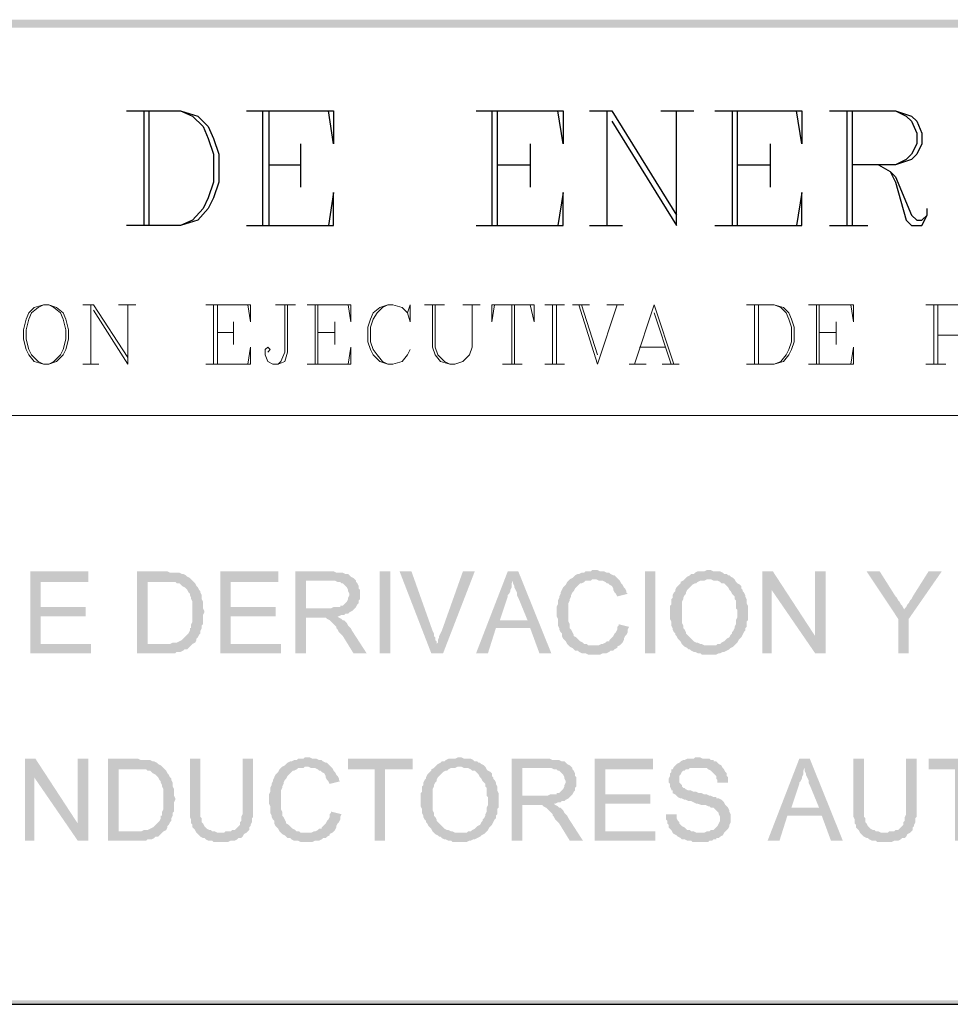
# Model space of a CAD drawing. Header units: millimetres. Extents: x 8 to 202, y 3 to 294.
# Tile 2 of 10: x 96 to 126, y 3 to 35. Entities that reach past the tile are written whole.
import ezdxf

# ---------------------------------------------------------------- set-up
doc = ezdxf.new("R2010")
doc.units = ezdxf.units.MM
doc.layers.add('DGE_CONTORNOS', color=7, linetype='Continuous', lineweight=0)
doc.layers.add('DGE_RELLENO', color=7, linetype='Continuous', lineweight=0)

msp = doc.modelspace()

# ---------------------------------------------------------------- hatches: boundary and pattern name
at = {"layer": 'DGE_RELLENO', "true_color": 0x000000}
for points in [[(23.4527, 34.8263), (23.7067, 34.5723), (201.9723, 34.8263)], [(23.7067, 34.5723), (201.9723, 34.8263), (201.8453, 34.5723)], [(97.917, 17.131), (96.0543, 17.131), (96.0543, 14.5063), (98.0017, 14.5063), (98.0017, 14.8026), (96.393, 14.8026), (96.393, 15.6916), (97.8323, 15.6916), (97.8323, 15.988), (96.393, 15.988), (96.393, 16.7923), (97.917, 16.7923)], [(100.3723, 17.131), (99.4833, 17.131), (99.4833, 14.5063), (100.711, 14.5063), (100.7533, 14.5486), (100.8803, 14.5486), (100.965, 14.5909), (101.0073, 14.6333), (101.092, 14.6333), (101.1343, 14.6756), (101.1767, 14.7179), (101.219, 14.7603), (101.2613, 14.8026), (99.822, 14.8026), (99.822, 16.7923), (100.3723, 16.7923), (101.2613, 16.8346), (101.219, 16.8769), (101.1767, 16.9193), (101.092, 16.9616), (101.0497, 17.0039), (100.965, 17.0463), (100.9227, 17.0463), (100.838, 17.0886), (100.5417, 17.0886), (100.457, 17.131)], [(104.013, 17.131), (102.1503, 17.131), (102.1503, 14.5063), (104.0977, 14.5063), (104.0977, 14.8026), (102.489, 14.8026), (102.489, 15.6916), (103.9283, 15.6916), (103.9283, 15.988), (102.489, 15.988), (102.489, 16.7923), (104.013, 16.7923)], [(105.7063, 17.131), (104.5633, 17.131), (104.5633, 14.5063), (104.902, 14.5063), (104.902, 15.6493), (105.283, 15.6493), (105.918, 15.6916), (105.9603, 15.6916), (106.045, 15.7339), (106.1297, 15.7339), (106.172, 15.7763), (106.2567, 15.7763), (106.299, 15.8186), (106.3837, 15.8609), (106.426, 15.9033), (106.4683, 15.9456), (104.902, 15.9456), (104.902, 16.8346), (105.7063, 16.8346), (106.4683, 16.8769), (106.426, 16.9193), (106.3413, 16.9616), (106.299, 17.0039), (106.2567, 17.0463), (106.172, 17.0463), (106.0873, 17.0886), (105.8757, 17.0886), (105.791, 17.131)], [(107.2727, 17.131), (107.6113, 17.131), (107.6113, 14.5063), (107.2727, 14.5063), (107.2727, 17.131)], [(108.2887, 17.131), (107.9077, 17.131), (108.9237, 14.5063), (109.093, 14.8026), (109.093, 14.8873), (109.0507, 14.9296), (109.0507, 15.0143), (109.0083, 15.0566), (109.0083, 15.1413), (108.966, 15.2259)], [(110.3207, 17.131), (109.9397, 17.131), (109.2623, 15.2259), (109.22, 15.1413), (109.1777, 15.0566), (109.1777, 15.0143), (109.1353, 14.9296), (109.1353, 14.8449), (109.093, 14.8026), (108.9237, 14.5063), (109.3047, 14.5063)], [(111.7177, 17.131), (111.379, 17.131), (110.363, 14.5063), (110.744, 14.5063), (110.998, 15.3106), (112.0987, 15.3106), (111.125, 15.5646), (111.379, 16.3266), (111.379, 16.3689), (111.4213, 16.4113), (111.4637, 16.4959), (111.4637, 16.5383), (111.506, 16.623), (111.506, 16.7499), (111.5483, 16.8346)], [(111.7177, 17.131), (111.5483, 16.8346), (111.5483, 16.7499), (111.5907, 16.6653), (111.5907, 16.623), (111.633, 16.5383), (111.6753, 16.4536), (111.6753, 16.3689), (111.7177, 16.2843), (112.014, 15.5646), (111.125, 15.5646), (112.0987, 15.3106), (112.395, 14.5063), (112.776, 14.5063)], [(114.173, 17.1733), (114.0883, 17.1733), (114.046, 17.131), (113.8767, 17.131), (113.8343, 17.0886), (113.7497, 17.0886), (113.665, 17.0463), (113.6227, 17.0463), (113.538, 17.0039), (113.4957, 16.9616), (113.4533, 16.9193), (113.3687, 16.8769), (113.3263, 16.8346), (113.284, 16.7923), (113.2417, 16.7076), (113.1993, 16.6653), (113.157, 16.623), (113.1147, 16.5383), (113.0723, 16.4536), (113.0723, 16.4113), (113.03, 16.3266), (113.03, 16.2843), (112.9877, 16.1996), (112.9877, 16.0726), (112.9453, 15.988), (112.9453, 15.6916), (112.9877, 15.607), (112.9877, 15.3953), (113.03, 15.3106), (113.03, 15.2683), (113.0723, 15.1836), (113.1147, 15.1413), (113.1147, 15.0566), (113.157, 14.972), (113.1993, 14.9296), (113.2417, 14.8873), (113.284, 14.8026), (113.3263, 14.7603), (113.3687, 14.7179), (114.173, 14.7603), (113.9613, 14.7603), (113.919, 14.8026), (113.8343, 14.8026), (113.792, 14.8449), (113.7073, 14.8873), (113.665, 14.9296), (113.6227, 14.972), (113.5803, 15.0143), (113.4957, 15.0566), (113.4957, 15.0989), (113.4533, 15.1836), (113.411, 15.2683), (113.3687, 15.3106), (113.3687, 15.4376), (113.3263, 15.5223), (113.3263, 16.115), (113.3687, 16.1996), (113.3687, 16.2419), (113.411, 16.3266), (113.411, 16.3689), (113.4533, 16.4536), (113.4957, 16.4959), (113.538, 16.5806), (113.5803, 16.623), (113.6227, 16.6653), (113.665, 16.7076), (113.7073, 16.7499), (113.7497, 16.7499), (113.8343, 16.7923), (113.8767, 16.8346), (114.046, 16.8346), (114.0883, 16.8769), (114.935, 16.8769), (114.8927, 16.9193), (114.8503, 16.9616), (114.808, 17.0039), (114.7657, 17.0039), (114.681, 17.0463), (114.6387, 17.0886), (114.554, 17.0886), (114.4693, 17.131), (114.3423, 17.131), (114.2577, 17.1733)], [(115.7817, 17.131), (116.1203, 17.131), (116.1203, 14.5063), (115.7817, 14.5063), (115.7817, 17.131)], [(117.856, 17.1733), (117.7713, 17.1733), (117.6867, 17.131), (117.475, 17.131), (117.3903, 17.0886), (117.348, 17.0463), (117.2633, 17.0463), (117.221, 17.0039), (117.1363, 16.9616), (117.094, 16.9193), (117.0517, 16.8769), (117.8983, 16.8769), (117.983, 16.8346), (118.11, 16.8346), (118.1947, 16.7923), (118.237, 16.7499), (118.3217, 16.7499), (118.364, 16.7076), (118.4063, 16.6653), (118.4487, 16.623), (118.491, 16.5383), (118.5333, 16.4959), (118.5757, 16.4113), (118.618, 16.3689), (118.6603, 16.3266), (118.6603, 16.2419), (118.7027, 16.1996), (118.7027, 15.9456), (118.745, 15.9033), (118.745, 15.6493), (118.7027, 15.5646), (118.7027, 15.4376), (118.6603, 15.3529), (118.6603, 15.3106), (118.618, 15.2259), (118.5757, 15.1836), (118.5757, 15.1413), (118.5333, 15.0989), (118.491, 15.0143), (118.4063, 14.972), (118.364, 14.9296), (118.3217, 14.8873), (118.237, 14.8449), (118.1947, 14.8026), (118.11, 14.8026), (118.0677, 14.7603), (117.856, 14.7603), (118.6603, 14.7603), (118.7027, 14.8026), (118.745, 14.8449), (118.7873, 14.9296), (118.8297, 14.972), (118.872, 15.0143), (118.9143, 15.0989), (118.9567, 15.1836), (118.999, 15.2259), (118.999, 15.3106), (119.0413, 15.3529), (119.0413, 15.5223), (119.0837, 15.5646), (119.0837, 16.0303), (119.0413, 16.115), (119.0413, 16.2419), (118.999, 16.3266), (118.999, 16.3689), (118.9567, 16.4536), (118.9143, 16.4959), (118.9143, 16.5383), (118.872, 16.5806), (118.872, 16.6653), (118.8297, 16.7076), (118.745, 16.7499), (118.7027, 16.7923), (118.6603, 16.8769), (118.618, 16.9193), (118.5333, 16.9616), (118.491, 17.0039), (118.4487, 17.0039), (118.4063, 17.0463), (118.3217, 17.0463), (118.2793, 17.0886), (118.1947, 17.131), (117.983, 17.131), (117.8983, 17.1733)], [(119.888, 17.131), (119.5493, 17.131), (119.5493, 14.5063), (119.8457, 14.5063), (119.8457, 16.5383)], [(119.888, 17.131), (119.8457, 16.5383), (121.2427, 14.5063), (121.2427, 15.0566)], [(121.5813, 17.131), (121.2427, 17.131), (121.2427, 14.5063), (121.5813, 14.5063)], [(123.317, 17.131), (122.8937, 17.131), (123.9097, 15.607), (124.1213, 15.9033), (124.079, 15.9456), (124.0367, 16.0303), (123.9943, 16.0726), (123.952, 16.1573), (123.9097, 16.1996), (123.8673, 16.2843), (123.825, 16.3266)], [(125.3067, 17.131), (124.8833, 17.131), (124.3753, 16.3266), (124.333, 16.2419), (124.2907, 16.1996), (124.2483, 16.115), (124.206, 16.0726), (124.1637, 15.988), (124.1213, 15.9456), (124.1213, 15.9033), (123.9097, 15.607), (123.9097, 14.5063), (124.2483, 14.5063), (124.2483, 15.607)], [(101.2613, 16.8346), (100.3723, 16.7923), (100.711, 16.7923), (100.7533, 16.7499), (100.838, 16.7499), (100.8803, 16.7076), (100.9227, 16.6653), (101.0073, 16.623), (101.0497, 16.5806), (101.092, 16.5383), (101.1343, 16.4536), (101.1767, 16.4113), (101.1767, 16.3689), (101.219, 16.2843), (101.219, 16.2419), (101.2613, 16.1573), (101.2613, 15.5223), (101.219, 15.4376), (101.219, 15.3106), (101.1767, 15.3106), (101.1767, 15.2259), (101.1343, 15.1413), (101.092, 15.0989), (101.0497, 15.0566), (101.0073, 15.0143), (100.965, 14.972), (100.9227, 14.9296), (100.838, 14.8873), (100.7533, 14.8449), (100.6263, 14.8449), (100.5417, 14.8026), (99.822, 14.8026), (101.2613, 14.8026), (101.346, 14.8449), (101.3883, 14.9296), (101.3883, 14.972), (101.4307, 15.0143), (101.473, 15.0989), (101.5153, 15.1413), (101.5153, 15.2259), (101.5577, 15.3106), (101.5577, 15.3953), (101.6, 15.4376), (101.6, 15.7339), (101.6423, 15.8186), (101.6423, 15.8609), (101.6, 15.9456), (101.6, 16.1573), (101.5577, 16.2419), (101.5577, 16.3689), (101.5153, 16.4536), (101.5153, 16.4959), (101.473, 16.5383), (101.4307, 16.623), (101.3883, 16.6653), (101.346, 16.7499), (101.3037, 16.7923)], [(106.4683, 16.8769), (105.7063, 16.8346), (105.8333, 16.8346), (105.918, 16.7923), (106.0027, 16.7923), (106.045, 16.7499), (106.0873, 16.7499), (106.1297, 16.7076), (106.172, 16.6653), (106.2143, 16.623), (106.2567, 16.5383), (106.2567, 16.4959), (106.299, 16.4113), (106.299, 16.3689), (106.2567, 16.2843), (106.2567, 16.2419), (106.2143, 16.1573), (106.172, 16.115), (106.1297, 16.0726), (106.0873, 16.0303), (106.0027, 16.0303), (106.0027, 15.988), (105.791, 15.988), (105.7063, 15.9456), (104.902, 15.9456), (106.4683, 15.9456), (106.5107, 15.988), (106.553, 16.0726), (106.5953, 16.115), (106.5953, 16.1996), (106.6377, 16.2419), (106.6377, 16.5383), (106.5953, 16.5806), (106.5953, 16.6653), (106.553, 16.7499), (106.5107, 16.7923), (106.5107, 16.8346)], [(114.935, 16.8769), (114.173, 16.8769), (114.2153, 16.8769), (114.3, 16.8346), (114.427, 16.8346), (114.5117, 16.7923), (114.554, 16.7499), (114.5963, 16.7499), (114.6387, 16.7076), (114.7233, 16.6653), (114.7657, 16.5806), (114.7657, 16.5383), (114.808, 16.4536), (114.8503, 16.4113), (114.8927, 16.3266), (115.2313, 16.4113), (115.189, 16.4536), (115.189, 16.4959), (115.1467, 16.5806), (115.1043, 16.623), (115.062, 16.7076), (115.0197, 16.7499), (114.9773, 16.8346)], [(117.0517, 16.8769), (117.0093, 16.8346), (116.9247, 16.7923), (116.9247, 16.7499), (116.8823, 16.7076), (116.84, 16.6653), (116.7977, 16.623), (116.7553, 16.5383), (116.7553, 16.4959), (116.713, 16.4536), (116.6707, 16.3689), (116.6707, 16.2843), (116.6283, 16.2419), (116.6283, 16.0726), (116.586, 16.0303), (116.586, 15.607), (116.6283, 15.5223), (116.6283, 15.3953), (116.6707, 15.3106), (116.6707, 15.2683), (116.713, 15.1836), (116.7553, 15.1413), (116.7553, 15.0989), (116.7977, 15.0566), (116.84, 14.972), (116.8823, 14.9296), (116.9247, 14.8873), (116.967, 14.8026), (117.0093, 14.7603), (117.0517, 14.7179), (117.1363, 14.6756), (117.1787, 14.6333), (117.221, 14.6333), (117.2633, 14.5909), (117.348, 14.5486), (117.3903, 14.5486), (117.475, 14.5063), (117.5597, 14.5063), (117.602, 14.464), (117.856, 14.464), (118.0677, 14.464), (118.1523, 14.5063), (118.1947, 14.5063), (118.2793, 14.5486), (118.3217, 14.5486), (118.4063, 14.5909), (118.491, 14.6333), (118.5333, 14.6756), (118.618, 14.7179), (118.6603, 14.7603), (117.6867, 14.7603), (117.602, 14.8026), (117.5597, 14.8026), (117.475, 14.8449), (117.4327, 14.8449), (117.348, 14.8873), (117.3057, 14.9296), (117.2633, 14.972), (117.221, 15.0143), (117.1787, 15.0566), (117.1363, 15.0989), (117.094, 15.1413), (117.094, 15.1836), (117.0517, 15.2683), (117.0093, 15.3106), (117.0093, 15.3953), (116.967, 15.4799), (116.967, 16.1573), (117.0093, 16.2419), (117.0093, 16.2843), (117.0517, 16.3689), (117.094, 16.4113), (117.094, 16.4536), (117.1363, 16.5383), (117.1787, 16.5806), (117.221, 16.623), (117.2633, 16.6653), (117.3057, 16.7076), (117.3903, 16.7499), (117.4327, 16.7499), (117.475, 16.7923), (117.5597, 16.8346), (117.6867, 16.8346), (117.7713, 16.8769), (117.856, 16.8769)], [(105.918, 15.6916), (105.283, 15.6493), (105.537, 15.6493), (105.5793, 15.607), (105.664, 15.5646), (105.7063, 15.5223), (105.7487, 15.4799), (105.8333, 15.3953), (105.8757, 15.3529), (105.8757, 15.3106), (105.918, 15.2683), (105.9603, 15.1836), (106.0027, 15.1413), (106.0873, 15.0566), (106.426, 14.5063), (106.8493, 14.5063), (106.3837, 15.2259), (106.3413, 15.3106), (106.299, 15.3529), (106.2567, 15.3953), (106.2143, 15.4799), (106.172, 15.5223), (106.1297, 15.5646), (106.0873, 15.5646), (106.045, 15.607), (105.9603, 15.6493)], [(114.935, 15.4376), (114.935, 15.3953), (114.8927, 15.3529), (114.8927, 15.2683), (114.8503, 15.1836), (114.808, 15.1413), (114.7657, 15.0566), (114.7233, 15.0143), (114.681, 14.972), (114.6387, 14.9296), (114.6387, 14.8873), (114.554, 14.8873), (114.5117, 14.8449), (114.427, 14.8026), (114.3847, 14.8026), (114.3, 14.7603), (114.173, 14.7603), (113.3687, 14.7179), (113.4533, 14.6756), (113.4957, 14.6333), (113.538, 14.5909), (113.6227, 14.5909), (113.665, 14.5486), (113.7497, 14.5063), (113.8767, 14.5063), (113.9613, 14.464), (114.3423, 14.464), (114.427, 14.5063), (114.554, 14.5063), (114.6387, 14.5486), (114.681, 14.5909), (114.7657, 14.5909), (114.808, 14.6333), (114.8927, 14.6756), (114.8927, 14.7179), (114.9773, 14.7603), (115.0197, 14.8026), (115.062, 14.8449), (115.1043, 14.9296), (115.1043, 14.972), (115.1467, 15.0566), (115.189, 15.0989), (115.2313, 15.1836), (115.2313, 15.2683), (115.2737, 15.3529)], [(96.2237, 11.1196), (95.885, 11.1196), (95.885, 8.4949), (96.1813, 8.4949), (96.1813, 10.5269)], [(96.2237, 11.1196), (96.1813, 10.5269), (97.5783, 8.4949), (97.5783, 9.0453)], [(97.917, 11.1196), (97.5783, 11.1196), (97.5783, 8.4949), (97.917, 8.4949)], [(99.441, 11.1196), (98.552, 11.1196), (98.552, 8.4949), (99.7797, 8.4949), (99.822, 8.5373), (99.949, 8.5373), (100.0337, 8.5796), (100.076, 8.622), (100.1607, 8.622), (100.203, 8.6643), (100.2453, 8.7066), (100.2877, 8.7489), (100.33, 8.7913), (98.8907, 8.7913), (98.8907, 10.781), (99.441, 10.781), (100.33, 10.8233), (100.2877, 10.8656), (100.2453, 10.9079), (100.1607, 10.9503), (100.1183, 10.9926), (100.0337, 11.0349), (99.9913, 11.0349), (99.9067, 11.0773), (99.6103, 11.0773), (99.5257, 11.1196)], [(101.5153, 11.1196), (101.1767, 11.1196), (101.1767, 9.257), (101.219, 9.1723), (101.219, 9.0453), (101.2613, 9.0029), (101.2613, 8.9183), (101.3037, 8.8759), (101.346, 8.8336), (101.3883, 8.7489), (102.1503, 8.7489), (102.0657, 8.7489), (101.981, 8.7913), (101.8963, 8.7913), (101.854, 8.8336), (101.8117, 8.8336), (101.727, 8.8759), (101.6847, 8.9183), (101.6423, 8.9606), (101.6, 9.0453), (101.5577, 9.0876), (101.5577, 9.2146), (101.5153, 9.257), (101.5153, 9.5956)], [(103.2087, 11.1196), (102.87, 11.1196), (102.87, 9.3416), (102.8277, 9.257), (102.8277, 9.13), (102.7853, 9.0876), (102.7853, 9.0029), (102.743, 8.9606), (102.7007, 8.9183), (102.6583, 8.8759), (102.616, 8.8336), (102.5313, 8.8336), (102.489, 8.7913), (102.3197, 8.7913), (102.2773, 8.7489), (101.3883, 8.7489), (101.4307, 8.7066), (101.473, 8.6643), (101.5153, 8.622), (101.6, 8.5796), (101.6423, 8.5796), (101.6847, 8.5373), (101.7693, 8.4949), (101.8963, 8.4949), (101.9387, 8.4526), (102.4043, 8.4526), (102.489, 8.4949), (102.616, 8.4949), (102.7007, 8.5373), (102.743, 8.5796), (102.8277, 8.5796), (102.87, 8.622), (102.9123, 8.7066), (102.997, 8.7489), (103.0393, 8.7913), (103.0817, 8.8336), (103.0817, 8.9183), (103.124, 8.9606), (103.124, 9.0029), (103.1663, 9.0876), (103.1663, 9.2146), (103.2087, 9.257), (103.2087, 9.5956)], [(104.9443, 11.1619), (104.8597, 11.1619), (104.8173, 11.1196), (104.648, 11.1196), (104.6057, 11.0773), (104.521, 11.0773), (104.4363, 11.0349), (104.394, 11.0349), (104.3093, 10.9926), (104.267, 10.9503), (104.2247, 10.9079), (104.14, 10.8656), (104.0977, 10.8233), (104.0553, 10.781), (104.013, 10.6963), (103.9707, 10.6539), (103.9283, 10.6116), (103.886, 10.5269), (103.8437, 10.4423), (103.8437, 10.3999), (103.8013, 10.3153), (103.8013, 10.273), (103.759, 10.1883), (103.759, 10.0613), (103.7167, 9.9766), (103.7167, 9.6803), (103.759, 9.5956), (103.759, 9.3839), (103.8013, 9.2993), (103.8013, 9.257), (103.8437, 9.1723), (103.886, 9.13), (103.886, 9.0453), (103.9283, 8.9606), (103.9707, 8.9183), (104.013, 8.8759), (104.0553, 8.7913), (104.0977, 8.7489), (104.14, 8.7066), (104.9443, 8.7489), (104.7327, 8.7489), (104.6903, 8.7913), (104.6057, 8.7913), (104.5633, 8.8336), (104.4787, 8.8759), (104.4363, 8.9183), (104.394, 8.9606), (104.3517, 9.0029), (104.267, 9.0453), (104.267, 9.0876), (104.2247, 9.1723), (104.1823, 9.257), (104.14, 9.2993), (104.14, 9.4263), (104.0977, 9.5109), (104.0977, 10.1036), (104.14, 10.1883), (104.14, 10.2306), (104.1823, 10.3153), (104.1823, 10.3576), (104.2247, 10.4423), (104.267, 10.4846), (104.3093, 10.5693), (104.3517, 10.6116), (104.394, 10.6539), (104.4363, 10.6963), (104.4787, 10.7386), (104.521, 10.7386), (104.6057, 10.781), (104.648, 10.8233), (104.8173, 10.8233), (104.8597, 10.8656), (105.7063, 10.8656), (105.664, 10.9079), (105.6217, 10.9503), (105.5793, 10.9926), (105.537, 10.9926), (105.4523, 11.0349), (105.41, 11.0773), (105.3253, 11.0773), (105.2407, 11.1196), (105.1137, 11.1196), (105.029, 11.1619)], [(108.331, 11.1196), (106.2567, 11.1196), (106.2567, 10.781), (107.1033, 10.781), (107.1033, 8.4949), (107.442, 8.4949), (107.442, 10.781), (108.331, 10.781)], [(109.855, 11.1619), (109.7703, 11.1619), (109.6857, 11.1196), (109.474, 11.1196), (109.3893, 11.0773), (109.347, 11.0349), (109.2623, 11.0349), (109.22, 10.9926), (109.1353, 10.9503), (109.093, 10.9079), (109.0507, 10.8656), (109.8973, 10.8656), (109.982, 10.8233), (110.109, 10.8233), (110.1937, 10.781), (110.236, 10.7386), (110.3207, 10.7386), (110.363, 10.6963), (110.4053, 10.6539), (110.4477, 10.6116), (110.49, 10.5269), (110.5323, 10.4846), (110.5747, 10.3999), (110.617, 10.3576), (110.6593, 10.3153), (110.6593, 10.2306), (110.7017, 10.1883), (110.7017, 9.9343), (110.744, 9.8919), (110.744, 9.638), (110.7017, 9.5533), (110.7017, 9.4263), (110.6593, 9.3416), (110.6593, 9.2993), (110.617, 9.2146), (110.5747, 9.1723), (110.5747, 9.13), (110.5323, 9.0876), (110.49, 9.0029), (110.4053, 8.9606), (110.363, 8.9183), (110.3207, 8.8759), (110.236, 8.8336), (110.1937, 8.7913), (110.109, 8.7913), (110.0667, 8.7489), (109.855, 8.7489), (110.6593, 8.7489), (110.7017, 8.7913), (110.744, 8.8336), (110.7863, 8.9183), (110.8287, 8.9606), (110.871, 9.0029), (110.9133, 9.0876), (110.9557, 9.1723), (110.998, 9.2146), (110.998, 9.2993), (111.0403, 9.3416), (111.0403, 9.5109), (111.0827, 9.5533), (111.0827, 10.0189), (111.0403, 10.1036), (111.0403, 10.2306), (110.998, 10.3153), (110.998, 10.3576), (110.9557, 10.4423), (110.9133, 10.4846), (110.9133, 10.5269), (110.871, 10.5693), (110.871, 10.6539), (110.8287, 10.6963), (110.744, 10.7386), (110.7017, 10.781), (110.6593, 10.8656), (110.617, 10.9079), (110.5323, 10.9503), (110.49, 10.9926), (110.4477, 10.9926), (110.4053, 11.0349), (110.3207, 11.0349), (110.2783, 11.0773), (110.1937, 11.1196), (109.982, 11.1196), (109.8973, 11.1619)], [(112.649, 11.1196), (111.506, 11.1196), (111.506, 8.4949), (111.8447, 8.4949), (111.8447, 9.638), (112.2257, 9.638), (112.8607, 9.6803), (112.903, 9.6803), (112.9877, 9.7226), (113.0723, 9.7226), (113.1147, 9.765), (113.1993, 9.765), (113.2417, 9.8073), (113.3263, 9.8496), (113.3687, 9.8919), (113.411, 9.9343), (111.8447, 9.9343), (111.8447, 10.8233), (112.649, 10.8233), (113.411, 10.8656), (113.3687, 10.9079), (113.284, 10.9503), (113.2417, 10.9926), (113.1993, 11.0349), (113.1147, 11.0349), (113.03, 11.0773), (112.8183, 11.0773), (112.7337, 11.1196)], [(116.0357, 11.1196), (114.173, 11.1196), (114.173, 8.4949), (116.1203, 8.4949), (116.1203, 8.7913), (114.5117, 8.7913), (114.5117, 9.6803), (115.951, 9.6803), (115.951, 9.9766), (114.5117, 9.9766), (114.5117, 10.781), (116.0357, 10.781)], [(117.475, 11.1619), (117.3903, 11.1619), (117.348, 11.1196), (117.1363, 11.1196), (117.0517, 11.0773), (117.0093, 11.0773), (116.9247, 11.0349), (116.8823, 10.9926), (116.7977, 10.9503), (116.7553, 10.9079), (116.713, 10.8656), (116.6707, 10.781), (116.6283, 10.781), (116.6283, 10.6963), (116.586, 10.6539), (116.586, 10.5693), (116.5437, 10.4846), (116.5437, 10.3576), (116.586, 10.3153), (116.586, 10.2306), (116.6283, 10.1459), (116.6283, 10.1036), (116.6707, 10.1036), (116.6707, 10.0189), (116.7553, 9.9766), (116.7977, 9.9343), (116.84, 9.8919), (116.9247, 9.8496), (116.967, 9.8496), (117.0517, 9.8073), (117.094, 9.8073), (117.1787, 9.765), (117.2633, 9.765), (117.348, 9.7226), (117.4327, 9.6803), (117.475, 9.6803), (117.602, 9.638), (117.729, 9.638), (117.8137, 9.5956), (117.856, 9.5956), (117.8983, 9.5533), (117.983, 9.5533), (118.0253, 9.5109), (118.0677, 9.4686), (118.11, 9.4263), (118.1523, 9.3839), (118.1523, 9.3416), (118.1947, 9.257), (118.1947, 9.13), (118.1523, 9.0453), (118.11, 8.9606), (118.0677, 8.9183), (118.0253, 8.8759), (117.983, 8.8336), (117.8983, 8.8336), (117.856, 8.7913), (117.7713, 8.7913), (117.6867, 8.7489), (116.6707, 8.7489), (116.713, 8.7066), (116.7977, 8.6643), (116.84, 8.622), (116.9247, 8.5796), (116.967, 8.5373), (117.0517, 8.5373), (117.1363, 8.4949), (117.2633, 8.4949), (117.3057, 8.4526), (117.5597, 8.4526), (117.8137, 8.4526), (117.856, 8.4949), (117.9407, 8.4949), (117.983, 8.5373), (118.0677, 8.5373), (118.0677, 8.5796), (118.1523, 8.5796), (118.1947, 8.622), (118.2793, 8.6643), (118.3217, 8.7489), (118.364, 8.7913), (118.4063, 8.8336), (118.4487, 8.8759), (118.491, 8.9606), (118.491, 9.0029), (118.5333, 9.0876), (118.5333, 9.3416), (118.491, 9.4263), (118.491, 9.4686), (118.4487, 9.5533), (118.4063, 9.5956), (118.364, 9.638), (118.3217, 9.7226), (118.2793, 9.765), (118.237, 9.8073), (118.1523, 9.8496), (118.0677, 9.8496), (118.0677, 9.8919), (117.983, 9.8919), (117.8983, 9.9343), (117.856, 9.9343), (117.7713, 9.9766), (117.6867, 9.9766), (117.602, 10.0189), (117.5173, 10.0189), (117.4327, 10.0613), (117.348, 10.0613), (117.2633, 10.1036), (117.1787, 10.1036), (117.094, 10.1459), (117.0517, 10.1883), (117.0093, 10.1883), (116.967, 10.2306), (116.967, 10.273), (116.9247, 10.3153), (116.8823, 10.3576), (116.8823, 10.5693), (116.9247, 10.6116), (116.967, 10.6963), (117.0093, 10.7386), (117.0517, 10.7386), (117.094, 10.781), (117.1787, 10.781), (117.221, 10.8233), (118.2793, 10.8233), (118.237, 10.9079), (118.1523, 10.9503), (118.11, 10.9926), (118.0677, 11.0349), (117.983, 11.0349), (117.983, 11.0773), (117.8983, 11.0773), (117.856, 11.1196), (117.6443, 11.1196), (117.5597, 11.1619)], [(121.0733, 11.1196), (120.7347, 11.1196), (119.7187, 8.4949), (120.0997, 8.4949), (120.3537, 9.2993), (121.4543, 9.2993), (120.4807, 9.5533), (120.7347, 10.3153), (120.7347, 10.3576), (120.777, 10.3999), (120.8193, 10.4846), (120.8193, 10.5269), (120.8617, 10.6116), (120.8617, 10.7386), (120.904, 10.8233)], [(121.0733, 11.1196), (120.904, 10.8233), (120.904, 10.7386), (120.9463, 10.6539), (120.9463, 10.6116), (120.9887, 10.5269), (121.031, 10.4423), (121.031, 10.3576), (121.0733, 10.273), (121.3697, 9.5533), (120.4807, 9.5533), (121.4543, 9.2993), (121.7507, 8.4949), (122.1317, 8.4949)], [(122.809, 11.1196), (122.4703, 11.1196), (122.4703, 9.257), (122.5127, 9.1723), (122.5127, 9.0453), (122.555, 9.0029), (122.555, 8.9183), (122.5973, 8.8759), (122.6397, 8.8336), (122.682, 8.7489), (123.444, 8.7489), (123.3593, 8.7489), (123.2747, 8.7913), (123.19, 8.7913), (123.1477, 8.8336), (123.1053, 8.8336), (123.0207, 8.8759), (122.9783, 8.9183), (122.936, 8.9606), (122.8937, 9.0453), (122.8513, 9.0876), (122.8513, 9.2146), (122.809, 9.257), (122.809, 9.5956)], [(124.5023, 11.1196), (124.1637, 11.1196), (124.1637, 9.3416), (124.1213, 9.257), (124.1213, 9.13), (124.079, 9.0876), (124.079, 9.0029), (124.0367, 8.9606), (123.9943, 8.9183), (123.952, 8.8759), (123.9097, 8.8336), (123.825, 8.8336), (123.7827, 8.7913), (123.6133, 8.7913), (123.571, 8.7489), (122.682, 8.7489), (122.7243, 8.7066), (122.7667, 8.6643), (122.809, 8.622), (122.8937, 8.5796), (122.936, 8.5796), (122.9783, 8.5373), (123.063, 8.4949), (123.19, 8.4949), (123.2323, 8.4526), (123.698, 8.4526), (123.7827, 8.4949), (123.9097, 8.4949), (123.9943, 8.5373), (124.0367, 8.5796), (124.1213, 8.5796), (124.1637, 8.622), (124.206, 8.7066), (124.2907, 8.7489), (124.333, 8.7913), (124.3753, 8.8336), (124.3753, 8.9183), (124.4177, 8.9606), (124.4177, 9.0029), (124.46, 9.0876), (124.46, 9.2146), (124.5023, 9.257), (124.5023, 9.5956)], [(126.9577, 11.1196), (124.8833, 11.1196), (124.8833, 10.781), (125.73, 10.781), (125.73, 8.4949), (126.0687, 8.4949), (126.0687, 10.781), (126.9577, 10.781)], [(100.33, 10.8233), (99.441, 10.781), (99.7797, 10.781), (99.822, 10.7386), (99.9067, 10.7386), (99.949, 10.6963), (99.9913, 10.6539), (100.076, 10.6116), (100.1183, 10.5693), (100.1607, 10.5269), (100.203, 10.4423), (100.2453, 10.3999), (100.2453, 10.3576), (100.2877, 10.273), (100.2877, 10.2306), (100.33, 10.1459), (100.33, 9.5109), (100.2877, 9.4263), (100.2877, 9.2993), (100.2453, 9.2993), (100.2453, 9.2146), (100.203, 9.13), (100.1607, 9.0876), (100.1183, 9.0453), (100.076, 9.0029), (100.0337, 8.9606), (99.9913, 8.9183), (99.9067, 8.8759), (99.822, 8.8336), (99.695, 8.8336), (99.6103, 8.7913), (98.8907, 8.7913), (100.33, 8.7913), (100.4147, 8.8336), (100.457, 8.9183), (100.457, 8.9606), (100.4993, 9.0029), (100.5417, 9.0876), (100.584, 9.13), (100.584, 9.2146), (100.6263, 9.2993), (100.6263, 9.3839), (100.6687, 9.4263), (100.6687, 9.7226), (100.711, 9.8073), (100.711, 9.8496), (100.6687, 9.9343), (100.6687, 10.1459), (100.6263, 10.2306), (100.6263, 10.3576), (100.584, 10.4423), (100.584, 10.4846), (100.5417, 10.5269), (100.4993, 10.6116), (100.457, 10.6539), (100.4147, 10.7386), (100.3723, 10.781)], [(105.7063, 10.8656), (104.9443, 10.8656), (104.9867, 10.8656), (105.0713, 10.8233), (105.1983, 10.8233), (105.283, 10.781), (105.3253, 10.7386), (105.3677, 10.7386), (105.41, 10.6963), (105.4947, 10.6539), (105.537, 10.5693), (105.537, 10.5269), (105.5793, 10.4423), (105.6217, 10.3999), (105.664, 10.3153), (106.0027, 10.3999), (105.9603, 10.4423), (105.9603, 10.4846), (105.918, 10.5693), (105.8757, 10.6116), (105.8333, 10.6963), (105.791, 10.7386), (105.7487, 10.8233)], [(109.0507, 10.8656), (109.0083, 10.8233), (108.9237, 10.781), (108.9237, 10.7386), (108.8813, 10.6963), (108.839, 10.6539), (108.7967, 10.6116), (108.7543, 10.5269), (108.7543, 10.4846), (108.712, 10.4423), (108.6697, 10.3576), (108.6697, 10.273), (108.6273, 10.2306), (108.6273, 10.0613), (108.585, 10.0189), (108.585, 9.5956), (108.6273, 9.5109), (108.6273, 9.3839), (108.6697, 9.2993), (108.6697, 9.257), (108.712, 9.1723), (108.7543, 9.13), (108.7543, 9.0876), (108.7967, 9.0453), (108.839, 8.9606), (108.8813, 8.9183), (108.9237, 8.8759), (108.966, 8.7913), (109.0083, 8.7489), (109.0507, 8.7066), (109.1353, 8.6643), (109.1777, 8.622), (109.22, 8.622), (109.2623, 8.5796), (109.347, 8.5373), (109.3893, 8.5373), (109.474, 8.4949), (109.5587, 8.4949), (109.601, 8.4526), (109.855, 8.4526), (110.0667, 8.4526), (110.1513, 8.4949), (110.1937, 8.4949), (110.2783, 8.5373), (110.3207, 8.5373), (110.4053, 8.5796), (110.49, 8.622), (110.5323, 8.6643), (110.617, 8.7066), (110.6593, 8.7489), (109.6857, 8.7489), (109.601, 8.7913), (109.5587, 8.7913), (109.474, 8.8336), (109.4317, 8.8336), (109.347, 8.8759), (109.3047, 8.9183), (109.2623, 8.9606), (109.22, 9.0029), (109.1777, 9.0453), (109.1353, 9.0876), (109.093, 9.13), (109.093, 9.1723), (109.0507, 9.257), (109.0083, 9.2993), (109.0083, 9.3839), (108.966, 9.4686), (108.966, 10.1459), (109.0083, 10.2306), (109.0083, 10.273), (109.0507, 10.3576), (109.093, 10.3999), (109.093, 10.4423), (109.1353, 10.5269), (109.1777, 10.5693), (109.22, 10.6116), (109.2623, 10.6539), (109.3047, 10.6963), (109.3893, 10.7386), (109.4317, 10.7386), (109.474, 10.781), (109.5587, 10.8233), (109.6857, 10.8233), (109.7703, 10.8656), (109.855, 10.8656)], [(113.411, 10.8656), (112.649, 10.8233), (112.776, 10.8233), (112.8607, 10.781), (112.9453, 10.781), (112.9877, 10.7386), (113.03, 10.7386), (113.0723, 10.6963), (113.1147, 10.6539), (113.157, 10.6116), (113.1993, 10.5269), (113.1993, 10.4846), (113.2417, 10.3999), (113.2417, 10.3576), (113.1993, 10.273), (113.1993, 10.2306), (113.157, 10.1459), (113.1147, 10.1036), (113.0723, 10.0613), (113.03, 10.0189), (112.9453, 10.0189), (112.9453, 9.9766), (112.7337, 9.9766), (112.649, 9.9343), (111.8447, 9.9343), (113.411, 9.9343), (113.4533, 9.9766), (113.4957, 10.0613), (113.538, 10.1036), (113.538, 10.1883), (113.5803, 10.2306), (113.5803, 10.5269), (113.538, 10.5693), (113.538, 10.6539), (113.4957, 10.7386), (113.4533, 10.781), (113.4533, 10.8233)], [(118.2793, 10.8233), (117.475, 10.8233), (117.7713, 10.8233), (117.8137, 10.781), (117.8983, 10.7386), (117.9407, 10.6963), (117.983, 10.6539), (118.0253, 10.6116), (118.0677, 10.5693), (118.0677, 10.4846), (118.11, 10.4423), (118.11, 10.3576), (118.4487, 10.3576), (118.4487, 10.5269), (118.4063, 10.5693), (118.4063, 10.6539), (118.364, 10.6963), (118.3217, 10.781)], [(112.8607, 9.6803), (112.2257, 9.638), (112.4797, 9.638), (112.522, 9.5956), (112.6067, 9.5533), (112.649, 9.5109), (112.6913, 9.4686), (112.776, 9.3839), (112.8183, 9.3416), (112.8183, 9.2993), (112.8607, 9.257), (112.903, 9.1723), (112.9453, 9.13), (113.03, 9.0453), (113.3687, 8.4949), (113.792, 8.4949), (113.3263, 9.2146), (113.284, 9.2993), (113.2417, 9.3416), (113.1993, 9.3839), (113.157, 9.4686), (113.1147, 9.5109), (113.0723, 9.5533), (113.03, 9.5533), (112.9877, 9.5956), (112.903, 9.638)], [(105.7063, 9.4263), (105.7063, 9.3839), (105.664, 9.3416), (105.664, 9.257), (105.6217, 9.1723), (105.5793, 9.13), (105.537, 9.0453), (105.4947, 9.0029), (105.4523, 8.9606), (105.41, 8.9183), (105.41, 8.8759), (105.3253, 8.8759), (105.283, 8.8336), (105.1983, 8.7913), (105.156, 8.7913), (105.0713, 8.7489), (104.9443, 8.7489), (104.14, 8.7066), (104.2247, 8.6643), (104.267, 8.622), (104.3093, 8.5796), (104.394, 8.5796), (104.4363, 8.5373), (104.521, 8.4949), (104.648, 8.4949), (104.7327, 8.4526), (105.1137, 8.4526), (105.1983, 8.4949), (105.3253, 8.4949), (105.41, 8.5373), (105.4523, 8.5796), (105.537, 8.5796), (105.5793, 8.622), (105.664, 8.6643), (105.664, 8.7066), (105.7487, 8.7489), (105.791, 8.7913), (105.8333, 8.8336), (105.8757, 8.9183), (105.8757, 8.9606), (105.918, 9.0453), (105.9603, 9.0876), (106.0027, 9.1723), (106.0027, 9.257), (106.045, 9.3416)], [(116.7977, 9.3416), (116.459, 9.3416), (116.459, 9.1723), (116.5013, 9.13), (116.5013, 9.0453), (116.5437, 9.0029), (116.5437, 8.9183), (116.586, 8.8759), (116.6283, 8.8336), (116.6707, 8.7489), (117.5597, 8.7489), (117.4327, 8.7489), (117.348, 8.7913), (117.2633, 8.7913), (117.221, 8.8336), (117.1363, 8.8336), (117.094, 8.8759), (117.0517, 8.9183), (116.967, 8.9606), (116.9247, 9.0029), (116.8823, 9.0453), (116.8823, 9.0876), (116.84, 9.13), (116.7977, 9.2146), (116.7977, 9.2993)], [(201.9723, 3.2456), (201.8453, 3.3726), (23.5797, 3.2456)], [(201.8453, 3.3726), (23.5797, 3.2456), (23.7067, 3.3726)]]:
    msp.add_hatch(color=7, dxfattribs=at).paths.add_polyline_path(points, flags=0)

# ---------------------------------------------------------------- linework, layer by layer
at = {"layer": 'DGE_CONTORNOS', "lineweight": 25}
for points in [[(99.1447, 31.9053), (100.8803, 31.9053), (101.4307, 31.7359), (101.7693, 31.3973), (101.9387, 31.0163), (102.108, 30.5083), (102.108, 29.6193), (101.9387, 29.1113), (101.7693, 28.7726), (101.4307, 28.3916), (100.8803, 28.2223), (99.1447, 28.2223)], [(99.695, 31.9053), (99.695, 28.2223)], [(99.8643, 31.9053), (99.8643, 28.2223)], [(100.8803, 31.9053), (101.2613, 31.7359), (101.6, 31.3973), (101.7693, 31.0163), (101.9387, 30.5083), (101.9387, 29.6193), (101.7693, 29.1113), (101.6, 28.7726), (101.2613, 28.3916), (100.8803, 28.2223)], [(102.997, 31.9053), (105.791, 31.9053), (105.791, 30.847), (105.6217, 31.9053)], [(103.505, 31.9053), (103.505, 28.2223)], [(103.7167, 31.9053), (103.7167, 28.2223)], [(110.363, 31.9053), (113.157, 31.9053), (113.157, 30.847), (112.9877, 31.9053)], [(110.871, 31.9053), (110.871, 28.2223)], [(111.0403, 31.9053), (111.0403, 28.2223)], [(114.0037, 31.9053), (114.7233, 31.9053)], [(114.554, 31.9053), (114.554, 28.2223)], [(114.7233, 31.9053), (116.7977, 28.5609)], [(114.7233, 31.5666), (116.7977, 28.2223), (116.7977, 31.9053)], [(116.2897, 31.9053), (117.348, 31.9053)], [(118.0253, 31.9053), (120.8193, 31.9053), (120.8193, 30.847), (120.65, 31.9053)], [(118.5757, 31.9053), (118.5757, 28.2223)], [(118.745, 31.9053), (118.745, 28.2223)], [(121.7083, 31.9053), (123.825, 31.9053), (124.333, 31.7359), (124.5023, 31.5666), (124.6717, 31.1856), (124.6717, 30.847), (124.5023, 30.5083), (124.333, 30.339), (123.825, 30.1696), (122.428, 30.1696)], [(122.2587, 31.9053), (122.2587, 28.2223)], [(122.428, 31.9053), (122.428, 28.2223)], [(123.825, 31.9053), (124.1637, 31.7359), (124.333, 31.5666), (124.5023, 31.1856), (124.5023, 30.847), (124.333, 30.5083), (124.1637, 30.339), (123.825, 30.1696)], [(104.7327, 30.847), (104.7327, 29.4499)], [(112.0987, 30.847), (112.0987, 29.4499)], [(119.8033, 30.847), (119.8033, 29.4499)], [(103.7167, 30.1696), (104.7327, 30.1696)], [(111.0403, 30.1696), (112.0987, 30.1696)], [(118.745, 30.1696), (119.8033, 30.1696)], [(123.2747, 30.1696), (123.6557, 29.9579), (123.825, 29.7886), (124.333, 28.5609), (124.5023, 28.3916), (124.6717, 28.3916), (124.841, 28.5609)], [(123.6557, 29.9579), (123.825, 29.6193), (124.1637, 28.3916), (124.333, 28.2223), (124.6717, 28.2223), (124.841, 28.5609), (124.841, 28.7726)], [(102.997, 28.2223), (105.791, 28.2223), (105.791, 29.2806), (105.6217, 28.2223)], [(110.363, 28.2223), (113.157, 28.2223), (113.157, 29.2806), (112.9877, 28.2223)], [(118.0253, 28.2223), (120.8193, 28.2223), (120.8193, 29.2806), (120.65, 28.2223)], [(114.0037, 28.2223), (115.062, 28.2223)], [(121.7083, 28.2223), (122.936, 28.2223)], [(7.874, 3.2456), (201.9723, 3.2456)]]:
    msp.add_lwpolyline(points, dxfattribs=at)
at = {"layer": 'DGE_CONTORNOS', "lineweight": 5}
for points in [[(96.4777, 25.6823), (96.1813, 25.5976), (96.012, 25.4283), (95.9273, 25.2166), (95.8427, 24.8779), (95.8427, 24.5816), (95.9273, 24.2429), (96.012, 24.0736), (96.1813, 23.8619), (96.4777, 23.7773), (96.647, 23.7773), (96.901, 23.8619), (97.1127, 24.0736), (97.1973, 24.2429), (97.282, 24.5816), (97.282, 24.8779), (97.1973, 25.2166), (97.1127, 25.4283), (96.901, 25.5976), (96.647, 25.6823), (96.4777, 25.6823), (96.3083, 25.5976), (96.0967, 25.4283), (96.012, 25.2166), (95.9273, 24.8779), (95.9273, 24.5816), (96.012, 24.2429), (96.0967, 24.0736), (96.3083, 23.8619), (96.4777, 23.7773)], [(96.647, 23.7773), (96.8163, 23.8619), (97.028, 24.0736), (97.1127, 24.2429), (97.1973, 24.5816), (97.1973, 24.8779), (97.1127, 25.2166), (97.028, 25.4283), (96.8163, 25.5976), (96.647, 25.6823)], [(97.7477, 25.6823), (98.0863, 25.6823)], [(98.0017, 25.6823), (98.0017, 23.7773)], [(98.0863, 25.6823), (99.187, 23.989)], [(98.0863, 25.513), (99.187, 23.7773), (99.187, 25.6823)], [(98.8907, 25.6823), (99.441, 25.6823)], [(101.6847, 25.6823), (103.124, 25.6823), (103.124, 25.132), (103.0393, 25.6823)], [(101.9387, 25.6823), (101.9387, 23.7773)], [(102.0657, 25.6823), (102.0657, 23.7773)], [(104.3093, 25.6823), (104.3093, 24.1583), (104.2247, 23.8619), (104.013, 23.7773), (103.8437, 23.7773), (103.6743, 23.8619), (103.5897, 24.0736), (103.5897, 24.2429), (103.6743, 24.3276), (103.759, 24.2429), (103.6743, 24.1583)], [(103.9283, 25.6823), (104.5633, 25.6823)], [(104.2247, 25.6823), (104.2247, 24.1583), (104.0977, 23.8619), (104.013, 23.7773)], [(104.9443, 25.6823), (106.3413, 25.6823), (106.3413, 25.132), (106.2567, 25.6823)], [(105.1983, 25.6823), (105.1983, 23.7773)], [(105.283, 25.6823), (105.283, 23.7773)], [(108.1617, 25.4283), (108.2463, 25.132), (108.2463, 25.6823), (108.1617, 25.4283), (107.9923, 25.5976), (107.696, 25.6823), (107.5267, 25.6823), (107.2727, 25.5976), (107.061, 25.4283), (106.9763, 25.2166), (106.8917, 24.9626), (106.8917, 24.497), (106.9763, 24.2429), (107.061, 24.0736), (107.2727, 23.8619), (107.5267, 23.7773), (107.696, 23.7773), (107.9923, 23.8619), (108.1617, 24.0736), (108.2463, 24.2429)], [(107.5267, 25.6823), (107.3573, 25.5976), (107.188, 25.4283), (107.061, 25.2166), (106.9763, 24.9626), (106.9763, 24.497), (107.061, 24.2429), (107.188, 24.0736), (107.3573, 23.8619), (107.5267, 23.7773)], [(108.712, 25.6823), (109.347, 25.6823)], [(108.966, 25.6823), (108.966, 24.3276), (109.0507, 24.0736), (109.22, 23.8619), (109.5163, 23.7773), (109.6857, 23.7773), (109.9397, 23.8619), (110.1513, 24.0736), (110.236, 24.3276), (110.236, 25.6823)], [(109.0507, 25.6823), (109.0507, 24.3276), (109.1353, 24.0736), (109.347, 23.8619), (109.5163, 23.7773)], [(109.9397, 25.6823), (110.49, 25.6823)], [(110.9557, 25.6823), (110.871, 25.132), (110.871, 25.6823), (112.2257, 25.6823), (112.2257, 25.132), (112.0987, 25.6823)], [(111.506, 25.6823), (111.506, 23.7773)], [(111.5907, 25.6823), (111.5907, 23.7773)], [(112.5643, 25.6823), (113.1993, 25.6823)], [(112.8183, 25.6823), (112.8183, 23.7773)], [(112.9453, 25.6823), (112.9453, 23.7773)], [(113.4533, 25.6823), (114.0037, 25.6823)], [(113.665, 25.6823), (114.2577, 23.7773)], [(113.7497, 25.6823), (114.2577, 24.0736)], [(114.8927, 25.6823), (114.2577, 23.7773)], [(114.554, 25.6823), (115.1043, 25.6823)], [(115.443, 23.7773), (116.078, 25.6823), (116.713, 23.7773)], [(119.0413, 25.6823), (119.9303, 25.6823), (120.2267, 25.5976), (120.396, 25.4283), (120.4807, 25.2166), (120.5653, 24.9626), (120.5653, 24.497), (120.4807, 24.2429), (120.396, 24.0736), (120.2267, 23.8619), (119.9303, 23.7773), (119.0413, 23.7773)], [(119.2953, 25.6823), (119.2953, 23.7773)], [(119.4223, 25.6823), (119.4223, 23.7773)], [(119.9303, 25.6823), (120.142, 25.5976), (120.3113, 25.4283), (120.396, 25.2166), (120.4807, 24.9626), (120.4807, 24.497), (120.396, 24.2429), (120.3113, 24.0736), (120.142, 23.8619), (119.9303, 23.7773)], [(121.031, 25.6823), (122.4703, 25.6823), (122.4703, 25.132), (122.3857, 25.6823)], [(121.285, 25.6823), (121.285, 23.7773)], [(121.3697, 25.6823), (121.3697, 23.7773)], [(124.7987, 25.6823), (125.8993, 25.6823), (126.1533, 25.5976), (126.238, 25.513), (126.3227, 25.3013), (126.3227, 25.0473), (126.238, 24.8779), (126.1533, 24.7933), (125.8993, 24.7086), (125.1797, 24.7086)], [(125.0527, 25.6823), (125.0527, 23.7773)], [(125.1797, 25.6823), (125.1797, 23.7773)], [(116.078, 25.4283), (116.6283, 23.7773)], [(102.5737, 25.132), (102.5737, 24.4123)], [(105.8333, 25.132), (105.8333, 24.4123)], [(121.92, 25.132), (121.92, 24.4123)], [(102.0657, 24.7933), (102.5737, 24.7933)], [(105.283, 24.7933), (105.8333, 24.7933)], [(121.3697, 24.7933), (121.92, 24.7933)], [(101.6847, 23.7773), (103.124, 23.7773), (103.124, 24.3276), (103.0393, 23.7773)], [(104.9443, 23.7773), (106.3413, 23.7773), (106.3413, 24.3276), (106.2567, 23.7773)], [(115.6123, 24.3276), (116.4167, 24.3276)], [(121.031, 23.7773), (122.4703, 23.7773), (122.4703, 24.3276), (122.3857, 23.7773)], [(97.7477, 23.7773), (98.2557, 23.7773)], [(111.2097, 23.7773), (111.8447, 23.7773)], [(112.5643, 23.7773), (113.1993, 23.7773)], [(115.2737, 23.7773), (115.824, 23.7773)], [(116.332, 23.7773), (116.8823, 23.7773)], [(124.7987, 23.7773), (125.4337, 23.7773)]]:
    msp.add_lwpolyline(points, dxfattribs=at)
at = {"layer": 'DGE_CONTORNOS', "lineweight": 9}
msp.add_lwpolyline([(23.5797, 22.1263), (201.9723, 22.1263)], dxfattribs=at)

doc.saveas('drawing.dxf')
